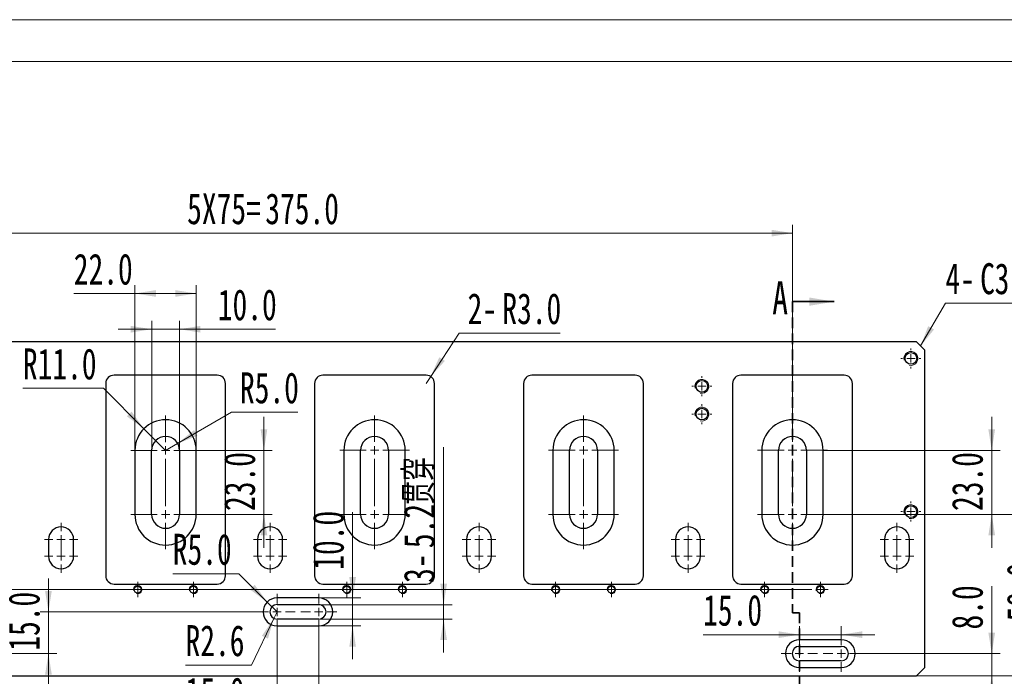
# Model space of a CAD drawing. Header units: millimetres. Extents: x 0 to 297, y 0 to 210.
# Tile 4 of 6: x 75 to 193, y 131 to 210. Entities that reach past the tile are written whole.
import ezdxf

# ---------------------------------------------------------------- set-up
doc = ezdxf.new("R2010")
doc.units = ezdxf.units.MM
doc.linetypes.add('HIDDEN', pattern=[1.905, 1.27, -0.635])
doc.styles.add('SLDTEXTSTYLE0', font='TXT', dxfattribs={"width": 0.7, "bigfont": 'bigfont'})
doc.styles.add('SLDTEXTSTYLE1', font='TXT', dxfattribs={"width": 0.7})
doc.dimstyles.new('SLDDIMSTYLE0', dxfattribs={"dimtxt": 3.950146, "dimasz": 2.5, "dimexe": 0, "dimexo": 0.0625, "dimgap": 0.987537, "dimtad": 2, "dimdec": 1, "dimlfac": 3, "dimrnd": 1e-09, "dimzin": 12, "dimdsep": 46, "dimtxsty": 'SLDTEXTSTYLE1', "dimsah": 1, "dimcen": 0.09, "dimadec": 0, "dimazin": 3, "dimtfac": 1, "dimtofl": 0, "dimtmove": 0, "dimatfit": 3, "dimfxl": 0, "dimfrac": 2, "dimtolj": 1, "dimtzin": 12, "dimarcsym": 0})
doc.dimstyles.new('SLDDIMSTYLE1', dxfattribs={"dimtxt": 3.950146, "dimasz": 2.5, "dimexe": 0, "dimexo": 0.0625, "dimgap": 0.987537, "dimtad": 2, "dimdec": 1, "dimlfac": 3, "dimrnd": 1e-09, "dimzin": 12, "dimdsep": 46, "dimtxsty": 'SLDTEXTSTYLE1', "dimsah": 1, "dimcen": 0.09, "dimadec": 0, "dimazin": 3, "dimtfac": 1, "dimtmove": 0, "dimatfit": 0, "dimfxl": 0, "dimfrac": 2, "dimtolj": 1, "dimtzin": 12, "dimarcsym": 0})
doc.dimstyles.new('SLDDIMSTYLE2', dxfattribs={"dimtxt": 3.950146, "dimasz": 2.5, "dimexe": 0, "dimexo": 0.0625, "dimgap": 0.987537, "dimtad": 2, "dimdec": 1, "dimlfac": 3, "dimrnd": 1e-09, "dimzin": 4, "dimdsep": 46, "dimtxsty": 'SLDTEXTSTYLE1', "dimsah": 1, "dimcen": 0.09, "dimadec": 0, "dimazin": 1, "dimtfac": 1, "dimtofl": 0, "dimtmove": 0, "dimatfit": 3, "dimfxl": 0, "dimfrac": 2, "dimtolj": 1, "dimtzin": 12, "dimarcsym": 0})
doc.dimstyles.new('SLDDIMSTYLE4', dxfattribs={"dimtxt": 3.950146, "dimasz": 2.5, "dimexe": 0, "dimexo": 0.0625, "dimgap": 0.987537, "dimtad": 2, "dimdec": 1, "dimlfac": 3, "dimrnd": 1e-09, "dimzin": 4, "dimdsep": 46, "dimtxsty": 'SLDTEXTSTYLE1', "dimsah": 1, "dimcen": 0.09, "dimadec": 0, "dimazin": 1, "dimtfac": 1, "dimtmove": 0, "dimatfit": 0, "dimfxl": 0, "dimfrac": 2, "dimtolj": 1, "dimtzin": 12, "dimarcsym": 0})
doc.dimstyles.new('SLDDIMSTYLE5', dxfattribs={"dimtxt": 3.950146, "dimasz": 2.5, "dimexe": 0, "dimexo": 0.0625, "dimgap": 0.987537, "dimtad": 0, "dimtih": 1, "dimtoh": 1, "dimdec": 1, "dimlfac": 3, "dimrnd": 1e-09, "dimzin": 4, "dimdsep": 46, "dimtxsty": 'SLDTEXTSTYLE1', "dimsah": 1, "dimcen": 0, "dimadec": 0, "dimazin": 1, "dimtfac": 1, "dimtofl": 0, "dimtmove": 0, "dimatfit": 3, "dimfxl": 0, "dimfrac": 2, "dimtolj": 1, "dimtzin": 12, "dimarcsym": 0})
doc.dimstyles.new('SLDDIMSTYLE6', dxfattribs={"dimtxt": 3.950146, "dimasz": 2.5, "dimexe": 0, "dimexo": 0.0625, "dimgap": 0.987537, "dimtad": 0, "dimtih": 1, "dimtoh": 1, "dimdec": 1, "dimlfac": 3, "dimrnd": 1e-09, "dimzin": 4, "dimdsep": 46, "dimtxsty": 'SLDTEXTSTYLE1', "dimsah": 1, "dimcen": 0, "dimadec": 0, "dimazin": 1, "dimtfac": 1, "dimtofl": 0, "dimtmove": 0, "dimatfit": 3, "dimfxl": 0, "dimfrac": 2, "dimtolj": 1, "dimtzin": 12, "dimarcsym": 0})
doc.dimstyles.new('SLDDIMSTYLE7', dxfattribs={"dimtxt": 3.950146, "dimasz": 2.5, "dimexe": 0, "dimexo": 0.0625, "dimgap": 0.987537, "dimtad": 0, "dimtih": 1, "dimtoh": 1, "dimdec": 1, "dimlfac": 3, "dimrnd": 1e-09, "dimzin": 12, "dimdsep": 46, "dimtxsty": 'SLDTEXTSTYLE1', "dimsah": 1, "dimcen": 0, "dimadec": 0, "dimazin": 3, "dimtfac": 1, "dimtofl": 0, "dimtmove": 0, "dimatfit": 3, "dimfxl": 0, "dimfrac": 2, "dimtolj": 1, "dimtzin": 12, "dimarcsym": 0})

# ---------------------------------------------------------------- blocks, each defined once
blk = doc.blocks.new('_D')
at = {"color": 7, "linetype": 'Continuous', "lineweight": 0}
for p, q in [((111.03, 136.95), (111.03, 120.33)), ((168.53, 126.65), (168.53, 120.33)), ((111.03, 121.33), (168.53, 121.33))]:
    blk.add_line(p, q, dxfattribs=at)
at = {"color": 7, "linetype": 'Continuous', "lineweight": 18}
for points in [[(111.03, 121.33), (113.53, 120.93), (113.53, 121.73)], [(168.53, 121.33), (166.03, 121.73), (166.03, 120.93)]]:
    blk.add_solid(points, dxfattribs=at)
at = {"color": 7, "linetype": 'Continuous', "lineweight": 18, "insert": (135.21, 126.1), "char_height": 3.704, "attachment_point": 1, "style": 'SLDTEXTSTYLE1'}
blk.add_mtext('172.5', dxfattribs=at)
blk = doc.blocks.new('_D_2')
at = {"color": 7, "linetype": 'Continuous', "lineweight": 0}
for p, q in [((42.69, 162.62), (42.69, 185.45)), ((167.69, 162.62), (167.69, 185.45)), ((42.69, 184.45), (167.69, 184.45))]:
    blk.add_line(p, q, dxfattribs=at)
at = {"color": 7, "linetype": 'Continuous', "lineweight": 18}
for points in [[(42.69, 184.45), (45.19, 184.05), (45.19, 184.85)], [(167.69, 184.45), (165.19, 184.85), (165.19, 184.05)]]:
    blk.add_solid(points, dxfattribs=at)
at = {"color": 7, "linetype": 'Continuous', "lineweight": 18, "char_height": 3.704, "attachment_point": 1, "style": 'SLDTEXTSTYLE1'}
for s, insert in [('5X75=', (95.27, 189.23)), ('375.0', (104.62, 189.23))]:
    blk.add_mtext(s, dxfattribs=dict(at, insert=insert))
blk = doc.blocks.new('_D_7')
at = {"color": 7, "linetype": 'Continuous', "lineweight": 0}
for p, q in [((106.03, 136.95), (106.03, 120.33)), ((48.53, 131.95), (48.53, 120.33)), ((106.03, 121.33), (48.53, 121.33))]:
    blk.add_line(p, q, dxfattribs=at)
at = {"color": 7, "linetype": 'Continuous', "lineweight": 18}
for points in [[(48.53, 121.33), (51.03, 120.93), (51.03, 121.73)], [(106.03, 121.33), (103.53, 121.73), (103.53, 120.93)]]:
    blk.add_solid(points, dxfattribs=at)
at = {"color": 7, "linetype": 'Continuous', "lineweight": 18, "insert": (65.49, 126.1), "char_height": 3.704, "attachment_point": 1, "style": 'SLDTEXTSTYLE1'}
blk.add_mtext('172.5', dxfattribs=at)
blk = doc.blocks.new('_D_8')
at = {"color": 7, "linetype": 'Continuous', "lineweight": 0}
for p, q in [((106.03, 137.45), (106.03, 125.49)), ((111.03, 137.45), (111.03, 125.49)), ((106.03, 126.49), (95.08, 126.49)), ((106.03, 126.49), (111.03, 126.49)), ((111.03, 126.49), (115.03, 126.49))]:
    blk.add_line(p, q, dxfattribs=at)
at = {"color": 7, "linetype": 'Continuous', "lineweight": 18}
for points in [[(106.03, 126.49), (103.53, 126.89), (103.53, 126.09)], [(111.03, 126.49), (113.53, 126.09), (113.53, 126.89)]]:
    blk.add_solid(points, dxfattribs=at)
at = {"color": 7, "linetype": 'Continuous', "lineweight": 18, "insert": (95.08, 131.27), "char_height": 3.704, "attachment_point": 1, "style": 'SLDTEXTSTYLE1'}
blk.add_mtext('15.0', dxfattribs=at)
blk = doc.blocks.new('_D_9')
at = {"color": 7, "linetype": 'Continuous', "lineweight": 0}
for p, q in [((168.53, 135.78), (168.53, 137.39)), ((173.53, 135.78), (173.53, 137.39)), ((168.53, 136.39), (157, 136.39)), ((173.53, 136.39), (168.53, 136.39)), ((173.53, 136.39), (177.53, 136.39))]:
    blk.add_line(p, q, dxfattribs=at)
at = {"color": 7, "linetype": 'Continuous', "lineweight": 18}
for points in [[(168.53, 136.39), (166.03, 136.79), (166.03, 135.99)], [(173.53, 136.39), (176.03, 135.99), (176.03, 136.79)]]:
    blk.add_solid(points, dxfattribs=at)
at = {"color": 7, "linetype": 'Continuous', "lineweight": 18, "insert": (157, 141.17), "char_height": 3.704, "attachment_point": 1, "style": 'SLDTEXTSTYLE1'}
blk.add_mtext('15.0', dxfattribs=at)
blk = doc.blocks.new('_D_11')
at = {"color": 7, "linetype": 'Continuous', "lineweight": 0}
for p, q in [((78.68, 139.12), (78.68, 143.12)), ((103.86, 139.12), (77.68, 139.12)), ((78.68, 134.12), (78.68, 139.12)), ((50.69, 134.12), (79.68, 134.12)), ((78.68, 134.12), (78.68, 130.12))]:
    blk.add_line(p, q, dxfattribs=at)
at = {"color": 7, "linetype": 'Continuous', "lineweight": 18}
for points in [[(78.68, 139.12), (79.08, 141.62), (78.28, 141.62)], [(78.68, 134.12), (78.28, 131.62), (79.08, 131.62)]]:
    blk.add_solid(points, dxfattribs=at)
at = {"color": 7, "linetype": 'Continuous', "lineweight": 18, "insert": (73.91, 134.47), "char_height": 3.704, "attachment_point": 1, "rotation": 90, "style": 'SLDTEXTSTYLE1'}
blk.add_mtext('15.0', dxfattribs=at)
blk = doc.blocks.new('_D_12')
at = {"color": 7, "linetype": 'Continuous', "lineweight": 0}
for p, q in [((191.53, 134.12), (191.53, 142.19)), ((175.69, 134.12), (192.53, 134.12)), ((191.53, 134.12), (191.53, 131.45)), ((182.53, 131.45), (192.53, 131.45)), ((191.53, 131.45), (191.53, 127.45))]:
    blk.add_line(p, q, dxfattribs=at)
at = {"color": 7, "linetype": 'Continuous', "lineweight": 18}
for points in [[(191.53, 134.12), (191.93, 136.62), (191.13, 136.62)], [(191.53, 131.45), (191.13, 128.95), (191.93, 128.95)]]:
    blk.add_solid(points, dxfattribs=at)
at = {"color": 7, "linetype": 'Continuous', "lineweight": 18, "insert": (186.75, 137.01), "char_height": 3.704, "attachment_point": 1, "rotation": 90, "style": 'SLDTEXTSTYLE1'}
blk.add_mtext('8.0', dxfattribs=at)
blk = doc.blocks.new('_D_15')
at = {"color": 7, "linetype": 'Continuous', "lineweight": 0}
for p, q in [((91.03, 158.45), (91.03, 173.95)), ((94.36, 158.45), (94.36, 173.95)), ((91.03, 172.95), (87.03, 172.95)), ((91.03, 172.95), (94.36, 172.95)), ((94.36, 172.95), (105.85, 172.95))]:
    blk.add_line(p, q, dxfattribs=at)
at = {"color": 7, "linetype": 'Continuous', "lineweight": 18}
for points in [[(91.03, 172.95), (88.53, 173.35), (88.53, 172.55)], [(94.36, 172.95), (96.86, 172.55), (96.86, 173.35)]]:
    blk.add_solid(points, dxfattribs=at)
at = {"color": 7, "linetype": 'Continuous', "lineweight": 18, "insert": (98.94, 177.73), "char_height": 3.704, "attachment_point": 1, "style": 'SLDTEXTSTYLE1'}
blk.add_mtext('10.0', dxfattribs=at)
blk = doc.blocks.new('_D_16')
at = {"color": 7, "linetype": 'Continuous', "lineweight": 0}
for p, q in [((89.03, 158.45), (89.03, 178.23)), ((96.36, 158.45), (96.36, 178.23)), ((89.03, 177.23), (81.71, 177.23)), ((89.03, 177.23), (96.36, 177.23))]:
    blk.add_line(p, q, dxfattribs=at)
at = {"color": 7, "linetype": 'Continuous', "lineweight": 18}
for points in [[(89.03, 177.23), (91.53, 176.83), (91.53, 177.63)], [(96.36, 177.23), (93.86, 177.63), (93.86, 176.83)]]:
    blk.add_solid(points, dxfattribs=at)
at = {"color": 7, "linetype": 'Continuous', "lineweight": 18, "insert": (81.71, 182), "char_height": 3.704, "attachment_point": 1, "style": 'SLDTEXTSTYLE1'}
blk.add_mtext('22.0', dxfattribs=at)
blk = doc.blocks.new('_D_17')
at = {"color": 7, "linetype": 'Continuous', "lineweight": 0}
for p, q in [((94.14, 159.28), (100.59, 163.01)), ((100.59, 163.01), (108.51, 163.01)), ((92.69, 158.45), (94.14, 159.28))]:
    blk.add_line(p, q, dxfattribs=at)
at = {"color": 7, "linetype": 'Continuous', "lineweight": 18}
blk.add_solid([(94.14, 159.28), (96.5, 160.19), (96.1, 160.88)], dxfattribs=at)
at = {"color": 7, "linetype": 'Continuous', "lineweight": 18, "insert": (101.59, 167.79), "char_height": 3.704, "attachment_point": 1, "style": 'SLDTEXTSTYLE1'}
blk.add_mtext('R5.0', dxfattribs=at)
blk = doc.blocks.new('_D_18')
at = {"color": 7, "linetype": 'Continuous', "lineweight": 0}
for p, q in [((85.27, 165.88), (75.62, 165.88)), ((90.1, 161.04), (85.27, 165.88)), ((92.69, 158.45), (90.1, 161.04))]:
    blk.add_line(p, q, dxfattribs=at)
at = {"color": 7, "linetype": 'Continuous', "lineweight": 18}
blk.add_solid([(90.1, 161.04), (88.62, 163.09), (88.05, 162.53)], dxfattribs=at)
at = {"color": 7, "linetype": 'Continuous', "lineweight": 18, "insert": (75.62, 170.65), "char_height": 3.704, "attachment_point": 1, "style": 'SLDTEXTSTYLE1'}
blk.add_mtext('R11.0', dxfattribs=at)
blk = doc.blocks.new('_D_19')
at = {"color": 7, "linetype": 'Continuous', "lineweight": 0}
for p, q in [((104.46, 158.45), (104.46, 162.45)), ((96.36, 158.45), (105.46, 158.45)), ((104.46, 150.78), (104.46, 158.45)), ((96.36, 150.78), (105.46, 150.78)), ((104.46, 150.78), (104.46, 146.78))]:
    blk.add_line(p, q, dxfattribs=at)
at = {"color": 7, "linetype": 'Continuous', "lineweight": 18}
for points in [[(104.46, 158.45), (104.86, 160.95), (104.06, 160.95)], [(104.46, 150.78), (104.06, 148.28), (104.86, 148.28)]]:
    blk.add_solid(points, dxfattribs=at)
at = {"color": 7, "linetype": 'Continuous', "lineweight": 18, "insert": (99.69, 151.19), "char_height": 3.704, "attachment_point": 1, "rotation": 90, "style": 'SLDTEXTSTYLE1'}
blk.add_mtext('23.0', dxfattribs=at)
blk = doc.blocks.new('_D_20')
at = {"color": 7, "linetype": 'Continuous', "lineweight": 0}
for p, q in [((171.86, 150.78), (199.09, 150.78)), ((198.09, 150.78), (198.09, 131.45)), ((182.53, 131.45), (199.09, 131.45))]:
    blk.add_line(p, q, dxfattribs=at)
at = {"color": 7, "linetype": 'Continuous', "lineweight": 18}
for points in [[(198.09, 150.78), (197.69, 148.28), (198.49, 148.28)], [(198.09, 131.45), (198.49, 133.95), (197.69, 133.95)]]:
    blk.add_solid(points, dxfattribs=at)
at = {"color": 7, "linetype": 'Continuous', "lineweight": 18, "insert": (193.32, 137.96), "char_height": 3.704, "attachment_point": 1, "rotation": 90, "style": 'SLDTEXTSTYLE1'}
blk.add_mtext('58.0', dxfattribs=at)
blk = doc.blocks.new('_D_21')
at = {"color": 7, "linetype": 'Continuous', "lineweight": 0}
for p, q in [((191.53, 158.45), (191.53, 162.45)), ((171.36, 158.45), (192.53, 158.45)), ((191.53, 150.78), (191.53, 158.45)), ((171.36, 150.78), (192.53, 150.78)), ((191.53, 150.78), (191.53, 146.78))]:
    blk.add_line(p, q, dxfattribs=at)
at = {"color": 7, "linetype": 'Continuous', "lineweight": 18}
for points in [[(191.53, 158.45), (191.93, 160.95), (191.13, 160.95)], [(191.53, 150.78), (191.13, 148.28), (191.93, 148.28)]]:
    blk.add_solid(points, dxfattribs=at)
at = {"color": 7, "linetype": 'Continuous', "lineweight": 18, "insert": (186.75, 151.19), "char_height": 3.704, "attachment_point": 1, "rotation": 90, "style": 'SLDTEXTSTYLE1'}
blk.add_mtext('23.0', dxfattribs=at)
blk = doc.blocks.new('_D_22')
at = {"color": 7, "linetype": 'Continuous', "lineweight": 0}
for p, q in [((124.41, 167.29), (127.82, 172.49)), ((127.82, 172.49), (139.9, 172.49)), ((123.86, 166.45), (124.41, 167.29))]:
    blk.add_line(p, q, dxfattribs=at)
at = {"color": 7, "linetype": 'Continuous', "lineweight": 18}
blk.add_solid([(124.41, 167.29), (126.11, 169.16), (125.44, 169.6)], dxfattribs=at)
at = {"color": 7, "linetype": 'Continuous', "lineweight": 18, "char_height": 3.704, "attachment_point": 1, "style": 'SLDTEXTSTYLE1'}
for s, insert in [('2-', (128.82, 177.27)), ('R3.0', (132.98, 177.27))]:
    blk.add_mtext(s, dxfattribs=dict(at, insert=insert))
blk = doc.blocks.new('SW_CHAMFER_DIMENSION_0')
at = {"color": 0, "linetype": 'Continuous', "lineweight": 0}
for p, q in [((-2.96, -5.13), (0, 0)), ((0, 0), (11.08, 0))]:
    blk.add_line(p, q, dxfattribs=at)
at = {"color": 0, "linetype": 'Continuous', "lineweight": 18}
blk.add_solid([(-2.96, -5.13), (-1.36, -3.16), (-2.06, -2.76)], dxfattribs=at)
at = {"color": 0, "linetype": 'Continuous', "lineweight": 18, "attachment_point": 1, "style": 'SLDTEXTSTYLE1'}
for s, insert, char_height in [('4-', (0, 4.77), 3.704), ('C', (4.16, 4.77), 3.7), ('3.0', (5.89, 4.77), 3.704)]:
    blk.add_mtext(s, dxfattribs=dict(at, insert=insert, char_height=char_height))
blk = doc.blocks.new('_D_23')
at = {"color": 7, "linetype": 'Continuous', "lineweight": 0}
for p, q in [((125.96, 139.98), (125.96, 158.83)), ((111.03, 139.98), (126.96, 139.98)), ((125.96, 138.25), (125.96, 139.98)), ((111.03, 138.25), (126.96, 138.25)), ((125.96, 138.25), (125.96, 134.25))]:
    blk.add_line(p, q, dxfattribs=at)
at = {"color": 7, "linetype": 'Continuous', "lineweight": 18}
for points in [[(125.96, 139.98), (126.36, 142.48), (125.56, 142.48)], [(125.96, 138.25), (125.56, 135.75), (126.36, 135.75)]]:
    blk.add_solid(points, dxfattribs=at)
at = {"color": 7, "linetype": 'Continuous', "lineweight": 18, "char_height": 3.704, "attachment_point": 1, "rotation": 90}
for s, insert, style in [('贯穿', (121.18, 151.93), 'SLDTEXTSTYLE0'), ('5.2', (121.18, 146.74), 'SLDTEXTSTYLE1'), ('3-', (121.18, 142.58), 'SLDTEXTSTYLE1')]:
    blk.add_mtext(s, dxfattribs=dict(at, insert=insert, style=style))
blk = doc.blocks.new('_D_24')
at = {"color": 7, "linetype": 'Continuous', "lineweight": 0}
for p, q in [((115.07, 140.78), (115.07, 151.07)), ((111.03, 140.78), (116.07, 140.78)), ((115.07, 137.45), (115.07, 140.78)), ((111.03, 137.45), (116.07, 137.45)), ((115.07, 137.45), (115.07, 133.45))]:
    blk.add_line(p, q, dxfattribs=at)
at = {"color": 7, "linetype": 'Continuous', "lineweight": 18}
for points in [[(115.07, 140.78), (115.47, 143.28), (114.67, 143.28)], [(115.07, 137.45), (114.67, 134.95), (115.47, 134.95)]]:
    blk.add_solid(points, dxfattribs=at)
at = {"color": 7, "linetype": 'Continuous', "lineweight": 18, "insert": (110.3, 144.16), "char_height": 3.704, "attachment_point": 1, "rotation": 90, "style": 'SLDTEXTSTYLE1'}
blk.add_mtext('10.0', dxfattribs=at)
blk = doc.blocks.new('_D_25')
at = {"color": 7, "linetype": 'Continuous', "lineweight": 0}
for p, q in [((106.03, 139.12), (105.65, 138.34)), ((105.65, 138.34), (102.99, 132.75)), ((102.99, 132.75), (95.08, 132.75))]:
    blk.add_line(p, q, dxfattribs=at)
at = {"color": 7, "linetype": 'Continuous', "lineweight": 18}
blk.add_solid([(105.65, 138.34), (104.22, 136.25), (104.94, 135.91)], dxfattribs=at)
at = {"color": 7, "linetype": 'Continuous', "lineweight": 18, "insert": (95.08, 137.53), "char_height": 3.704, "attachment_point": 1, "style": 'SLDTEXTSTYLE1'}
blk.add_mtext('R2.6', dxfattribs=at)
blk = doc.blocks.new('_D_26')
at = {"color": 7, "linetype": 'Continuous', "lineweight": 0}
for p, q in [((101.46, 143.68), (93.55, 143.68)), ((104.85, 140.3), (101.46, 143.68)), ((106.03, 139.12), (104.85, 140.3))]:
    blk.add_line(p, q, dxfattribs=at)
at = {"color": 7, "linetype": 'Continuous', "lineweight": 18}
blk.add_solid([(104.85, 140.3), (103.36, 142.35), (102.8, 141.78)], dxfattribs=at)
at = {"color": 7, "linetype": 'Continuous', "lineweight": 18, "insert": (93.55, 148.46), "char_height": 3.704, "attachment_point": 1, "style": 'SLDTEXTSTYLE1'}
blk.add_mtext('R5.0', dxfattribs=at)
blk = doc.blocks.new('SW_CENTERMARKSYMBOL_0')
at = {"color": 0, "linetype": 'Continuous', "lineweight": 18}
for p, q in [((1, 0), (24, 0)), ((25, 0), (24.5, 0)), ((25, 0.5), (25, 0.92)), ((25, 0), (25, 0.5)), ((25, 0), (25, -0.5)), ((25, 0), (25.5, 0)), ((26, 0), (49, 0)), ((50, 0), (49.5, 0)), ((50, 0.5), (50, 0.92)), ((50, 0), (50, 0.5)), ((50, 0), (50, -0.5)), ((50, 0), (50.5, 0)), ((51, 0), (74, 0)), ((75, 0), (74.5, 0)), ((75, 0.5), (75, 0.92)), ((75, 0), (75, 0.5)), ((75, 0), (75, -0.5)), ((75, 0), (75.5, 0)), ((76, 0), (99, 0)), ((100, 0), (99.5, 0)), ((100, 0.5), (100, 0.92)), ((100, 0), (100, 0.5)), ((100, 0), (100, -0.5)), ((100, 0), (100.5, 0)), ((100.5, 0), (100.92, 0)), ((25, -0.5), (25, -0.92)), ((50, -0.5), (50, -0.92)), ((75, -0.5), (75, -0.92)), ((100, -0.5), (100, -0.92))]:
    blk.add_line(p, q, dxfattribs=at)
blk = doc.blocks.new('SW_CENTERMARKSYMBOL_1')
at = {"color": 0, "linetype": 'Continuous', "lineweight": 18}
for p, q in [((1, 0), (24, 0)), ((25, 0), (24.5, 0)), ((25, 0.5), (25, 0.92)), ((25, 0), (25, 0.5)), ((25, 0), (25, -0.5)), ((25, 0), (25.5, 0)), ((26, 0), (49, 0)), ((50, 0), (49.5, 0)), ((50, 0.5), (50, 0.92)), ((50, 0), (50, 0.5)), ((50, 0), (50, -0.5)), ((50, 0), (50.5, 0)), ((51, 0), (74, 0)), ((75, 0), (74.5, 0)), ((75, 0.5), (75, 0.92)), ((75, 0), (75, 0.5)), ((75, 0), (75, -0.5)), ((75, 0), (75.5, 0)), ((76, 0), (99, 0)), ((100, 0), (99.5, 0)), ((100, 0.5), (100, 0.92)), ((100, 0), (100, 0.5)), ((100, 0), (100, -0.5)), ((100, 0), (100.5, 0)), ((100.5, 0), (100.92, 0)), ((25, -0.5), (25, -0.92)), ((50, -0.5), (50, -0.92)), ((75, -0.5), (75, -0.92)), ((100, -0.5), (100, -0.92))]:
    blk.add_line(p, q, dxfattribs=at)
blk = doc.blocks.new('SW_CENTERMARKSYMBOL_3')
at = {"color": 0, "linetype": 'Continuous', "lineweight": 18}
for p, q in [((0, 1), (0, 1.2)), ((-1, 0), (-1.2, 0)), ((0, 0), (-0.5, 0)), ((0, 0), (0, 0.5)), ((0, 0), (0, -0.5)), ((0, 0), (0.5, 0)), ((1, 0), (1.2, 0)), ((0, -1), (0, -1.2))]:
    blk.add_line(p, q, dxfattribs=at)
blk = doc.blocks.new('SW_CENTERMARKSYMBOL_5')
at = {"color": 0, "linetype": 'Continuous', "lineweight": 18}
for p, q in [((0, 1), (0, 1.2)), ((-1, 0), (-1.2, 0)), ((0, 0), (-0.5, 0)), ((0, 0), (0, 0.5)), ((0, 0), (0, -0.5)), ((0, 0), (0.5, 0)), ((1, 0), (1.2, 0)), ((0, -1), (0, -1.2))]:
    blk.add_line(p, q, dxfattribs=at)
blk = doc.blocks.new('SW_CENTERMARKSYMBOL_7')
at = {"color": 0, "linetype": 'Continuous', "lineweight": 18}
for p, q in [((0, 1), (0, 1.2)), ((-1, 0), (-1.2, 0)), ((0, 0), (-0.5, 0)), ((0, 0), (0, 0.5)), ((0, 0), (0, -0.5)), ((0, 0), (0.5, 0)), ((1, 0), (1.2, 0)), ((0, -1), (0, -1.2))]:
    blk.add_line(p, q, dxfattribs=at)
blk = doc.blocks.new('SW_CENTERMARKSYMBOL_8')
at = {"color": 0, "linetype": 'Continuous', "lineweight": 18}
for p, q in [((0, 1), (0, 1.2)), ((-1, 0), (-1.2, 0)), ((0, 0), (-0.5, 0)), ((0, 0), (0, 0.5)), ((0, 0), (0, -0.5)), ((0, 0), (0.5, 0)), ((1, 0), (1.2, 0)), ((0, -1), (0, -1.2))]:
    blk.add_line(p, q, dxfattribs=at)
blk = doc.blocks.new('SW_CENTERMARKSYMBOL_10')
at = {"color": 0, "linetype": 'Continuous', "lineweight": 18}
for p, q in [((0, 1), (0, 2.17)), ((5, 1), (5, 2.17)), ((-1, 0), (-2.17, 0)), ((0, 0), (-0.5, 0)), ((0, 0), (0, 0.5)), ((0, 0), (0.5, 0)), ((0, 0), (0, -0.5)), ((1, 0), (2.17, 0)), ((4, 0), (2.83, 0)), ((5, 0), (4.5, 0)), ((5, 0), (5, 0.5)), ((5, 0), (5.5, 0)), ((5, 0), (5, -0.5)), ((6, 0), (7.17, 0)), ((0, -1), (0, -2.17)), ((5, -1), (5, -2.17))]:
    blk.add_line(p, q, dxfattribs=at)
blk = doc.blocks.new('SW_CENTERMARKSYMBOL_11')
at = {"color": 0, "linetype": 'Continuous', "lineweight": 18}
for p, q in [((0, 1), (0, 2.17)), ((5, 1), (5, 2.17)), ((0, 0), (-0.5, 0)), ((0, 0), (0, 0.5)), ((0, 0), (0.5, 0)), ((0, 0), (0, -0.5)), ((1, 0), (2.17, 0)), ((4, 0), (2.83, 0)), ((5, 0), (4.5, 0)), ((5, 0), (5, 0.5)), ((5, 0), (5.5, 0)), ((5, 0), (5, -0.5)), ((6, 0), (7.17, 0)), ((-1, 0), (-2.17, 0)), ((0, -1), (0, -2.17)), ((5, -1), (5, -2.17))]:
    blk.add_line(p, q, dxfattribs=at)
blk = doc.blocks.new('SW_CENTERMARKSYMBOL_12')
at = {"color": 0, "linetype": 'Continuous', "lineweight": 18}
for p, q in [((0, 3), (0, 4)), ((0, 2), (0, 2.5)), ((-1, 2), (-2, 2)), ((0, 2), (-0.5, 2)), ((0, 1), (0, 2)), ((0, 2), (0, 1.5)), ((0, 2), (0.5, 2)), ((1, 2), (2, 2)), ((-1, 0), (-2, 0)), ((0, 0), (-0.5, 0)), ((0, 1), (0, 0)), ((0, 0), (0, 0.5)), ((0, 0), (0, -0.5)), ((0, 0), (0.5, 0)), ((1, 0), (2, 0)), ((0, -1), (0, -2))]:
    blk.add_line(p, q, dxfattribs=at)
blk = doc.blocks.new('SW_CENTERMARKSYMBOL_13')
at = {"color": 0, "linetype": 'Continuous', "lineweight": 18}
for p, q in [((0, 3), (0, 4)), ((0, 2), (0, 2.5)), ((-1, 2), (-2, 2)), ((0, 2), (-0.5, 2)), ((0, 1), (0, 2)), ((0, 2), (0, 1.5)), ((0, 2), (0.5, 2)), ((1, 2), (2, 2)), ((-1, 0), (-2, 0)), ((0, 0), (-0.5, 0)), ((0, 1), (0, 0)), ((0, 0), (0, 0.5)), ((0, 0), (0, -0.5)), ((0, 0), (0.5, 0)), ((1, 0), (2, 0)), ((0, -1), (0, -2))]:
    blk.add_line(p, q, dxfattribs=at)
blk = doc.blocks.new('SW_CENTERMARKSYMBOL_14')
at = {"color": 0, "linetype": 'Continuous', "lineweight": 18}
for p, q in [((0, 8.67), (0, 11.83)), ((-1, 7.67), (-4.17, 7.67)), ((0, 7.67), (-0.5, 7.67)), ((0, 7.67), (0, 8.17)), ((0, 7.67), (0, 7.17)), ((0, 7.67), (0.5, 7.67)), ((1, 7.67), (4.17, 7.67)), ((0, 6.67), (0, 3.5)), ((0, 1), (0, 4.17)), ((-1, 0), (-4.17, 0)), ((0, 0), (-0.5, 0)), ((0, 0), (0, 0.5)), ((0, 0), (0, -0.5)), ((0, 0), (0.5, 0)), ((1, 0), (4.17, 0)), ((0, -1), (0, -4.17))]:
    blk.add_line(p, q, dxfattribs=at)
blk = doc.blocks.new('SW_CENTERMARKSYMBOL_15')
at = {"color": 0, "linetype": 'Continuous', "lineweight": 18}
for p, q in [((0, 8.67), (0, 11.83)), ((-1, 7.67), (-4.17, 7.67)), ((0, 7.67), (-0.5, 7.67)), ((0, 7.67), (0, 8.17)), ((0, 7.67), (0, 7.17)), ((0, 7.67), (0.5, 7.67)), ((1, 7.67), (4.17, 7.67)), ((0, 6.67), (0, 3.5)), ((0, 1), (0, 4.17)), ((-1, 0), (-4.17, 0)), ((0, 0), (-0.5, 0)), ((0, 0), (0, 0.5)), ((0, 0), (0, -0.5)), ((0, 0), (0.5, 0)), ((1, 0), (4.17, 0)), ((0, -1), (0, -4.17))]:
    blk.add_line(p, q, dxfattribs=at)
blk = doc.blocks.new('SW_CENTERMARKSYMBOL_16')
at = {"color": 0, "linetype": 'Continuous', "lineweight": 18}
for p, q in [((0, 3), (0, 4)), ((0, 2), (0, 2.5)), ((-1, 2), (-2, 2)), ((0, 2), (-0.5, 2)), ((0, 1), (0, 2)), ((0, 2), (0, 1.5)), ((0, 2), (0.5, 2)), ((1, 2), (2, 2)), ((-1, 0), (-2, 0)), ((0, 0), (-0.5, 0)), ((0, 1), (0, 0)), ((0, 0), (0, 0.5)), ((0, 0), (0, -0.5)), ((0, 0), (0.5, 0)), ((1, 0), (2, 0)), ((0, -1), (0, -2))]:
    blk.add_line(p, q, dxfattribs=at)
blk = doc.blocks.new('SW_CENTERMARKSYMBOL_17')
at = {"color": 0, "linetype": 'Continuous', "lineweight": 18}
for p, q in [((0, 8.67), (0, 11.83)), ((-1, 7.67), (-4.17, 7.67)), ((0, 7.67), (-0.5, 7.67)), ((0, 7.67), (0, 8.17)), ((0, 7.67), (0, 7.17)), ((0, 7.67), (0.5, 7.67)), ((1, 7.67), (4.17, 7.67)), ((0, 6.67), (0, 3.5)), ((0, 1), (0, 4.17)), ((-1, 0), (-4.17, 0)), ((0, 0), (-0.5, 0)), ((0, 0), (0, 0.5)), ((0, 0), (0, -0.5)), ((0, 0), (0.5, 0)), ((1, 0), (4.17, 0)), ((0, -1), (0, -4.17))]:
    blk.add_line(p, q, dxfattribs=at)
blk = doc.blocks.new('SW_CENTERMARKSYMBOL_18')
at = {"color": 0, "linetype": 'Continuous', "lineweight": 18}
for p, q in [((0, 3), (0, 4)), ((0, 2), (0, 2.5)), ((-1, 2), (-2, 2)), ((0, 2), (-0.5, 2)), ((0, 1), (0, 2)), ((0, 2), (0, 1.5)), ((0, 2), (0.5, 2)), ((1, 2), (2, 2)), ((-1, 0), (-2, 0)), ((0, 0), (-0.5, 0)), ((0, 1), (0, 0)), ((0, 0), (0, 0.5)), ((0, 0), (0, -0.5)), ((0, 0), (0.5, 0)), ((1, 0), (2, 0)), ((0, -1), (0, -2))]:
    blk.add_line(p, q, dxfattribs=at)
blk = doc.blocks.new('SW_CENTERMARKSYMBOL_20')
at = {"color": 0, "linetype": 'Continuous', "lineweight": 18}
for p, q in [((0, 3), (0, 4)), ((0, 2), (0, 2.5)), ((-1, 2), (-2, 2)), ((0, 2), (-0.5, 2)), ((0, 1), (0, 2)), ((0, 2), (0, 1.5)), ((0, 2), (0.5, 2)), ((1, 2), (2, 2)), ((-1, 0), (-2, 0)), ((0, 0), (-0.5, 0)), ((0, 1), (0, 0)), ((0, 0), (0, 0.5)), ((0, 0), (0, -0.5)), ((0, 0), (0.5, 0)), ((1, 0), (2, 0)), ((0, -1), (0, -2))]:
    blk.add_line(p, q, dxfattribs=at)
blk = doc.blocks.new('SW_CENTERMARKSYMBOL_23')
at = {"color": 0, "linetype": 'Continuous', "lineweight": 18}
for p, q in [((0, 1), (0, 4.17)), ((-1, 0), (-4.17, 0)), ((0, 0), (-0.5, 0)), ((0, 0), (0, 0.5)), ((0, 0), (0, -0.5)), ((0, 0), (0.5, 0)), ((1, 0), (4.17, 0)), ((0, -1), (0, -4.17)), ((0, -6.67), (0, -3.5)), ((-1, -7.67), (-4.17, -7.67)), ((0, -7.67), (-0.5, -7.67)), ((0, -7.67), (0, -7.17)), ((0, -7.67), (0, -8.17)), ((0, -7.67), (0.5, -7.67)), ((1, -7.67), (4.17, -7.67)), ((0, -8.67), (0, -11.83))]:
    blk.add_line(p, q, dxfattribs=at)

msp = doc.modelspace()

# ---------------------------------------------------------------- linework, layer by layer
at = {"color": 7, "linetype": 'Continuous', "lineweight": 18}
for p, q in [((0, 210), (297, 210)), ((10, 205), (292, 205))]:
    msp.add_line(p, q, dxfattribs=at)
at = {"color": 7, "linetype": 'HIDDEN', "lineweight": 35}
for p, q in [((167.694, 176.251), (167.694, 139.021)), ((167.694, 139.021), (168.527, 139.021)), ((168.527, 139.021), (168.527, 126.651))]:
    msp.add_line(p, q, dxfattribs=at)
at = {"color": 7, "linetype": 'Continuous', "lineweight": 35}
msp.add_line((167.694, 176.251), (172.694, 176.251), dxfattribs=at)
at = {"color": 7, "linetype": 'Continuous', "lineweight": 25}
for p, q in [((182.527, 171.451), (34.527, 171.451)), ((183.527, 170.451), (182.527, 171.451)), ((183.527, 132.451), (183.527, 170.451)), ((98.86, 167.451), (86.527, 167.451)), ((123.86, 167.451), (111.527, 167.451)), ((148.86, 167.451), (136.527, 167.451)), ((173.86, 167.451), (161.527, 167.451)), ((85.527, 166.451), (85.527, 143.451)), ((99.86, 143.451), (99.86, 166.451)), ((110.527, 166.451), (110.527, 143.451)), ((124.86, 143.451), (124.86, 166.451)), ((135.527, 166.451), (135.527, 143.451)), ((149.86, 143.451), (149.86, 166.451)), ((160.527, 166.451), (160.527, 143.451)), ((174.86, 143.451), (174.86, 166.451)), ((89.027, 158.451), (89.027, 150.785)), ((91.027, 150.785), (91.027, 158.451)), ((94.36, 158.451), (94.36, 150.785)), ((96.36, 150.785), (96.36, 158.451)), ((114.027, 158.451), (114.027, 150.785)), ((116.027, 150.785), (116.027, 158.451)), ((119.36, 158.451), (119.36, 150.785)), ((121.36, 150.785), (121.36, 158.451)), ((139.027, 158.451), (139.027, 150.785)), ((141.027, 150.785), (141.027, 158.451)), ((144.36, 158.451), (144.36, 150.785)), ((146.36, 150.785), (146.36, 158.451)), ((164.027, 158.451), (164.027, 150.785)), ((166.027, 150.785), (166.027, 158.451)), ((169.36, 158.451), (169.36, 150.785)), ((171.36, 150.785), (171.36, 158.451)), ((78.694, 147.785), (78.694, 145.785)), ((81.694, 145.785), (81.694, 147.785)), ((103.694, 147.785), (103.694, 145.785)), ((106.694, 145.785), (106.694, 147.785)), ((128.694, 147.785), (128.694, 145.785)), ((131.694, 145.785), (131.694, 147.785)), ((153.694, 147.785), (153.694, 145.785)), ((156.694, 145.785), (156.694, 147.785)), ((178.694, 147.785), (178.694, 145.785)), ((181.694, 145.785), (181.694, 147.785)), ((86.527, 142.451), (98.86, 142.451)), ((111.527, 142.451), (123.86, 142.451)), ((136.527, 142.451), (148.86, 142.451)), ((161.527, 142.451), (173.86, 142.451)), ((111.027, 140.785), (106.027, 140.785)), ((106.027, 139.985), (111.027, 139.985)), ((111.027, 138.251), (106.027, 138.251)), ((106.027, 137.451), (111.027, 137.451)), ((173.527, 135.785), (168.527, 135.785)), ((168.527, 134.985), (173.527, 134.985)), ((173.527, 133.251), (168.527, 133.251)), ((168.527, 132.451), (173.527, 132.451)), ((182.527, 131.451), (183.527, 132.451)), ((34.527, 131.451), (182.527, 131.451))]:
    msp.add_line(p, q, dxfattribs=at)
for centre, radius in [((181.86, 169.451), 0.7), ((156.86, 166.118), 0.7), ((156.86, 162.785), 0.7), ((181.86, 151.118), 0.7), ((89.36, 141.785), 0.417), ((96.027, 141.785), 0.417), ((114.36, 141.785), 0.417), ((121.027, 141.785), 0.417), ((139.36, 141.785), 0.417), ((146.027, 141.785), 0.417), ((164.36, 141.785), 0.417), ((171.027, 141.785), 0.417)]:
    msp.add_circle(centre, radius, dxfattribs=at)
at = {"color": 7, "linetype": 'Continuous', "lineweight": 18}
for centre, radius in [((181.86, 169.451), 0.833), ((156.86, 166.118), 0.833), ((156.86, 162.785), 0.833), ((181.86, 151.118), 0.833), ((89.36, 141.785), 0.5), ((96.027, 141.785), 0.5), ((114.36, 141.785), 0.5), ((121.027, 141.785), 0.5), ((139.36, 141.785), 0.5), ((146.027, 141.785), 0.5), ((164.36, 141.785), 0.5), ((171.027, 141.785), 0.5)]:
    msp.add_arc(centre, radius, 255, 195, dxfattribs=at)
at = {"color": 7, "linetype": 'Continuous', "lineweight": 25}
for centre, radius, start, end in [((86.527, 166.451), 1, 90, 180), ((98.86, 166.451), 1, 0, 90), ((111.527, 166.451), 1, 90, 180), ((123.86, 166.451), 1, 0, 90), ((136.527, 166.451), 1, 90, 180), ((148.86, 166.451), 1, 0, 90), ((161.527, 166.451), 1, 90, 180), ((173.86, 166.451), 1, 0, 90), ((92.694, 158.451), 3.667, 0, 180), ((117.694, 158.451), 3.667, 0, 180), ((142.694, 158.451), 3.667, 0, 180), ((167.694, 158.451), 3.667, 0, 180), ((92.694, 158.451), 1.667, 0, 180), ((117.694, 158.451), 1.667, 0, 180), ((142.694, 158.451), 1.667, 0, 180), ((167.694, 158.451), 1.667, 0, 180), ((92.694, 150.785), 3.667, 180, 0), ((92.694, 150.785), 1.667, 180, 0), ((117.694, 150.785), 3.667, 180, 0), ((117.694, 150.785), 1.667, 180, 0), ((142.694, 150.785), 3.667, 180, 0), ((142.694, 150.785), 1.667, 180, 0), ((167.694, 150.785), 3.667, 180, 0), ((167.694, 150.785), 1.667, 180, 0), ((80.194, 147.785), 1.5, 0, 180), ((105.194, 147.785), 1.5, 0, 180), ((130.194, 147.785), 1.5, 0, 180), ((155.194, 147.785), 1.5, 0, 180), ((180.194, 147.785), 1.5, 0, 180), ((80.194, 145.785), 1.5, 180, 0), ((105.194, 145.785), 1.5, 180, 0), ((130.194, 145.785), 1.5, 180, 0), ((155.194, 145.785), 1.5, 180, 0), ((180.194, 145.785), 1.5, 180, 0), ((86.527, 143.451), 1, 180, 270), ((98.86, 143.451), 1, 270, 0), ((111.527, 143.451), 1, 180, 270), ((123.86, 143.451), 1, 270, 0), ((136.527, 143.451), 1, 180, 270), ((148.86, 143.451), 1, 270, 0), ((161.527, 143.451), 1, 180, 270), ((173.86, 143.451), 1, 270, 0), ((106.027, 139.118), 1.667, 90, 270), ((111.027, 139.118), 1.667, 270, 90), ((106.027, 139.118), 0.867, 90, 270), ((111.027, 139.118), 0.867, 270, 90), ((168.527, 134.118), 1.667, 90, 270), ((173.527, 134.118), 1.667, 270, 90), ((168.527, 134.118), 0.867, 90, 270), ((173.527, 134.118), 0.867, 270, 90)]:
    msp.add_arc(centre, radius, start, end, dxfattribs=at)
at = {"color": 7, "linetype": 'Continuous', "lineweight": 35}
msp.add_solid([(172.694, 176.251), (169.694, 176.751), (169.694, 175.751)], dxfattribs=at)

# ---------------------------------------------------------------- block references
at = {"color": 7, "linetype": 'Continuous', "lineweight": 18}
for name, p in [('SW_CHAMFER_DIMENSION_0', (185.988, 176.08)), ('SW_CENTERMARKSYMBOL_7', (181.86, 169.451)), ('SW_CENTERMARKSYMBOL_5', (156.86, 166.118)), ('SW_CENTERMARKSYMBOL_3', (156.86, 162.785)), ('SW_CENTERMARKSYMBOL_23', (92.694, 158.451)), ('SW_CENTERMARKSYMBOL_17', (117.694, 150.785)), ('SW_CENTERMARKSYMBOL_15', (142.694, 150.785)), ('SW_CENTERMARKSYMBOL_14', (167.694, 150.785)), ('SW_CENTERMARKSYMBOL_8', (181.86, 151.118)), ('SW_CENTERMARKSYMBOL_20', (80.194, 145.785)), ('SW_CENTERMARKSYMBOL_18', (105.194, 145.785)), ('SW_CENTERMARKSYMBOL_16', (130.194, 145.785)), ('SW_CENTERMARKSYMBOL_13', (155.194, 145.785)), ('SW_CENTERMARKSYMBOL_12', (180.194, 145.785)), ('SW_CENTERMARKSYMBOL_0', (64.36, 141.785)), ('SW_CENTERMARKSYMBOL_1', (71.027, 141.785)), ('SW_CENTERMARKSYMBOL_10', (106.027, 139.118)), ('SW_CENTERMARKSYMBOL_11', (168.527, 134.118))]:
    msp.add_blockref(name, p, dxfattribs=at)

# ---------------------------------------------------------------- texts
at = {"color": 7, "linetype": 'Continuous', "insert": (165.276, 178.697), "char_height": 3.95, "attachment_point": 1, "style": 'SLDTEXTSTYLE1'}
msp.add_mtext('A', dxfattribs=at)

# ---------------------------------------------------------------- dimensions: what is measured, and where the dimension line sits
at = {"color": 7, "linetype": 'Continuous', "lineweight": 18}
dim = msp.add_linear_dim(base=(167.694, 184.451), p1=(42.694, 162.618), p2=(167.694, 162.618), text='5X75=<>', dimstyle='SLDDIMSTYLE2', dxfattribs=at)
dim.commit()
dim.dimension.update_dxf_attribs({"geometry": '_D_2', "text_midpoint": (104.266, 184.451), "dimtype": 160})
for base, p1, p2, dimstyle, picture, middle in [((96.36, 177.226), (89.027, 158.451), (96.36, 158.451), 'SLDDIMSTYLE2', '_D_16', (85.172, 177.226)), ((94.36, 172.955), (91.027, 158.451), (94.36, 158.451), 'SLDDIMSTYLE4', '_D_15', (102.396, 172.955)), ((168.527, 136.393), (173.527, 135.785), (168.527, 135.785), 'SLDDIMSTYLE4', '_D_9', (160.453, 136.393)), ((48.527, 121.329), (106.027, 136.951), (48.527, 131.951), 'SLDDIMSTYLE0', '_D_7', (69.811, 121.329)), ((168.527, 121.329), (111.027, 136.951), (168.527, 126.651), 'SLDDIMSTYLE0', '_D', (139.529, 121.329))]:
    dim = msp.add_linear_dim(base=base, p1=p1, p2=p2, dimstyle=dimstyle, dxfattribs=at)
    dim.commit()
    dim.dimension.update_dxf_attribs({"geometry": picture, "text_midpoint": middle, "dimtype": 160})
dim = msp.add_radius_dim(center=(123.86, 166.451), mpoint=(124.408, 167.288), text='2-<>', dimstyle='SLDDIMSTYLE6', dxfattribs=at)
dim.commit()
dim.dimension.update_dxf_attribs({"geometry": '_D_22', "text_midpoint": (134.358, 174.937), "dimtype": 164})
for center, mpoint, dimstyle, picture, middle in [((92.694, 158.451), (90.101, 161.044), 'SLDDIMSTYLE5', '_D_18', (79.944, 168.325)), ((92.694, 158.451), (94.137, 159.285), 'SLDDIMSTYLE5', '_D_17', (105.048, 165.456)), ((106.027, 139.118), (104.849, 140.297), 'SLDDIMSTYLE5', '_D_26', (97.004, 146.129)), ((106.027, 139.118), (105.654, 138.336), 'SLDDIMSTYLE7', '_D_25', (98.535, 135.198))]:
    dim = msp.add_radius_dim(center=center, mpoint=mpoint, dimstyle=dimstyle, dxfattribs=at)
    dim.commit()
    dim.dimension.update_dxf_attribs({"geometry": picture, "text_midpoint": middle, "dimtype": 164})
for base, p1, p2, angle, dimstyle, picture, middle in [((104.463, 158.451), (96.36, 150.785), (96.36, 158.451), 90, 'SLDDIMSTYLE4', '_D_19', (104.463, 154.649)), ((191.527, 158.451), (171.36, 150.785), (171.36, 158.451), 90, 'SLDDIMSTYLE4', '_D_21', (191.527, 154.649)), ((115.072, 140.785), (111.027, 137.451), (111.027, 140.785), 90, 'SLDDIMSTYLE4', '_D_24', (115.072, 147.613)), ((198.092, 131.451), (171.86, 150.785), (182.527, 131.451), 90, 'SLDDIMSTYLE2', '_D_20', (198.092, 141.417)), ((78.68, 139.118), (50.694, 134.118), (103.86, 139.118), 90, 'SLDDIMSTYLE4', '_D_11', (78.68, 137.927)), ((191.527, 131.451), (175.694, 134.118), (182.527, 131.451), 90, 'SLDDIMSTYLE4', '_D_12', (191.527, 139.6)), ((111.027, 126.495), (106.027, 137.451), (111.027, 137.451), 0, 'SLDDIMSTYLE4', '_D_8', (98.535, 126.495))]:
    dim = msp.add_linear_dim(base=base, p1=p1, p2=p2, angle=angle, dimstyle=dimstyle, dxfattribs=at)
    dim.commit()
    dim.dimension.update_dxf_attribs({"geometry": picture, "text_midpoint": middle, "dimtype": 160})
dim = msp.add_linear_dim(base=(125.958, 139.985), p1=(111.027, 138.251), p2=(111.027, 139.985), angle=90, text='3-<>贯穿', dimstyle='SLDDIMSTYLE1', dxfattribs=at)
dim.commit()
dim.dimension.update_dxf_attribs({"geometry": '_D_23', "text_midpoint": (125.958, 150.706), "dimtype": 160})

doc.saveas('drawing.dxf')
